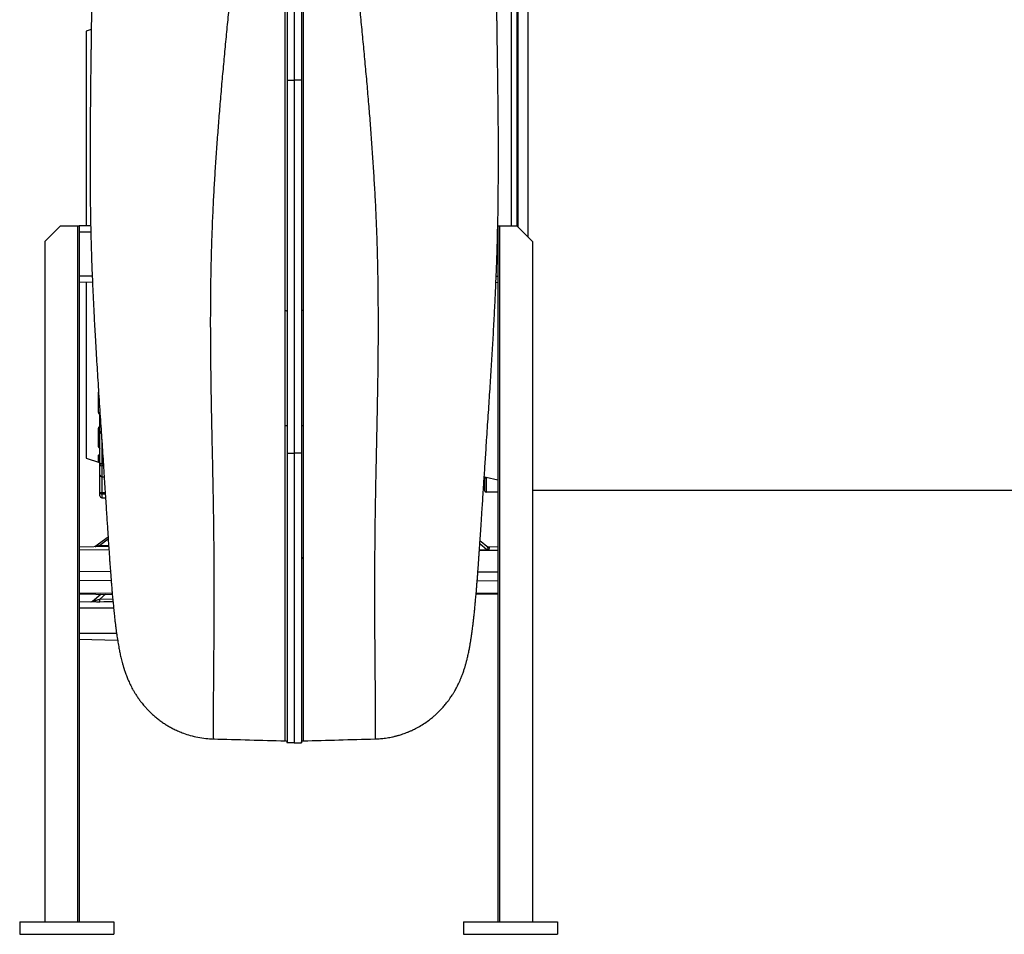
# Model space of a CAD drawing. Header units: millimetres. Extents: x 349 to 3491, y 673 to 2898.
# Tile 1 of 15: x 349 to 1920, y 673 to 2132. Entities that reach past the tile are written whole.
import ezdxf

# ---------------------------------------------------------------- set-up
doc = ezdxf.new("R2010")
doc.units = ezdxf.units.MM

msp = doc.modelspace()

# ---------------------------------------------------------------- linework, layer by layer
at = {"color": 7, "linetype": 'Continuous', "lineweight": 25}
for p, q in [((787.1, 2716.9), (787.1, 2036.2)), ((775.6, 2329.2), (775.6, 2036.1)), ((798.6, 2329.4), (798.6, 2036.1)), ((1142.1, 2163.6), (1142.1, 1803.5)), ((1160.1, 1785.5), (1160.1, 2165.6)), ((463.2, 2116.5), (455.1, 2114)), ((455.1, 2114), (455.1, 1803.7)), ((775.6, 2036.1), (787.1, 2036.2)), ((775.6, 2036.1), (775.6, 1667.7)), ((787.1, 2036.2), (787.1, 1440.9)), ((798.6, 2036.1), (787.1, 2036.2)), ((798.6, 2036.1), (798.6, 1668.1)), ((389.1, 1778.5), (414.1, 1803.5)), ((414.1, 1803.5), (441.4, 1803.5)), ((441.4, 1803.5), (441.4, 693.5)), ((441.4, 1803.5), (444.1, 1803.5)), ((462.3, 1803.8), (444.1, 1803.5)), ((444.1, 1803.5), (444.1, 693.5)), ((1111.9, 1803.5), (1112.1, 1803.5)), ((1112.1, 1803.5), (1112.1, 693.5)), ((1112.1, 1803.5), (1114.8, 1803.5)), ((1114.8, 1803.5), (1114.8, 693.5)), ((1114.8, 1803.5), (1142.1, 1803.5)), ((1142.1, 1803.5), (1167.1, 1778.5)), ((389.1, 1778.5), (389.1, 693.5)), ((1167.1, 1778.5), (1167.1, 693.5)), ((465.2, 1713.1), (444.1, 1713.5)), ((455.1, 1713.3), (455.1, 1433)), ((1108.9, 1713.4), (1112.1, 1713.5)), ((775.6, 1667.7), (775.6, 1484.2)), ((798.6, 1668.1), (798.6, 1483.8)), ((477.1, 1502), (477.1, 1506.4)), ((477.1, 1475.4), (477.1, 1502)), ((475, 1450.9), (475, 1481.1)), ((775.6, 1484.2), (775.6, 1441)), ((798.6, 1483.8), (798.6, 1441)), ((477.1, 1423.2), (477.1, 1475.4)), ((455.1, 1433), (476.5, 1426.3)), ((475, 1427.4), (475, 1437.8)), ((775.6, 1441), (787.1, 1440.9)), ((775.6, 1441), (775.6, 979)), ((798.6, 1441), (787.1, 1440.9)), ((787.1, 1440.9), (787.1, 978.9)), ((798.6, 1441), (798.6, 979)), ((477.1, 1406.1), (477.1, 1423.2)), ((479.9, 1420.6), (479.9, 1403.4)), ((477.1, 1378.7), (477.1, 1406.1)), ((479.9, 1403.1), (483.9, 1402.9)), ((1090.1, 1398.5), (1090.3, 1398.4)), ((1091.1, 1380.5), (1091.1, 1400.6)), ((1093.1, 1402.1), (1093.1, 1379.1)), ((477.1, 1372.8), (477.1, 1378.7)), ((479.9, 1375.7), (479.9, 1369.8)), ((479.9, 1369.8), (486, 1369.4)), ((1093.1, 1378.5), (1093.1, 1379.1)), ((1112.1, 1378.5), (1093.1, 1378.5)), ((1167.1, 1382), (2844.1, 1382)), ((490.1, 1307.1), (468.8, 1291.6)), ((491.1, 1292), (444.1, 1291.2)), ((1112.1, 1291.2), (1096.1, 1291.5)), ((1096.6, 1286.3), (1112.1, 1286.2)), ((495.1, 1237.1), (444.1, 1237.9)), ((1078.9, 1237.4), (1112.1, 1237.9)), ((496.7, 1217.1), (444.1, 1217.9)), ((444.1, 1216.5), (496.9, 1215.6)), ((465.4, 1205), (478.5, 1215.9)), ((1077.3, 1215.9), (1112.1, 1216.5)), ((1077.4, 1217.4), (1112.1, 1217.9)), ((464.4, 1203.8), (444.1, 1203.5)), ((465.4, 1205), (467.1, 1205.5)), ((505.3, 1142.4), (444.1, 1143.5)), ((772.7, 982.1), (772.7, 982.1)), ((775.1, 980.8), (775.1, 980.8)), ((799.1, 980.8), (799.1, 980.8)), ((801.5, 982.2), (801.5, 982.2)), ((349.1, 693.5), (349.1, 673.5)), ((349.1, 693.5), (499.1, 693.5)), ((499.1, 693.5), (499.1, 673.5)), ((1057.1, 693.5), (1057.1, 673.5)), ((1057.1, 693.5), (1207.1, 693.5)), ((1207.1, 693.5), (1207.1, 673.5)), ((349.1, 673.5), (499.1, 673.5)), ((1057.1, 673.5), (1207.1, 673.5))]:
    msp.add_line(p, q, dxfattribs=at)
at = {"color": 1, "linetype": 'Continuous', "lineweight": 25}
for p, q in [((1134, 1803.5), (1134, 2153.6)), ((1144.1, 2165.9), (1144.1, 1801.4)), ((462.5, 1793.5), (444.1, 1793.5)), ((1111.6, 1793.5), (1112.1, 1793.5)), ((464.8, 1723.5), (444.1, 1723.5)), ((1109.4, 1723.5), (1112.1, 1723.5)), ((475, 1505.9), (475, 1538.4)), ((479.9, 1463.5), (479.9, 1423.8)), ((479.9, 1423.8), (482.5, 1423.7)), ((482.7, 1420.5), (479.9, 1420.6)), ((479.9, 1403.4), (483.9, 1403.2)), ((479.9, 1403.1), (479.9, 1378.4)), ((1090.3, 1401.8), (1090.6, 1401.6)), ((1090.3, 1398.4), (1090.3, 1401.8)), ((1112.1, 1397.7), (1093.1, 1402.1)), ((1093.5, 1402.6), (1112.1, 1398.3)), ((479.9, 1378.4), (485.5, 1378.1)), ((485.6, 1375.5), (479.9, 1375.7)), ((479.9, 1369.8), (479.9, 1369.8)), ((1093.1, 1379.1), (1112.1, 1379.1)), ((490.3, 1303.7), (476.8, 1293.9)), ((476.8, 1293.9), (490.9, 1294.2)), ((1094.5, 1287), (1083.3, 1296.1)), ((491.5, 1286.6), (444.1, 1286.2)), ((1094.5, 1285.8), (1082.6, 1285.9)), ((1082.7, 1287.1), (1094.5, 1287)), ((493.9, 1252), (444.1, 1251.5)), ((1080.2, 1251.8), (1112.1, 1251.5)), ((486, 1215.8), (476.8, 1208.1)), ((476.8, 1208.1), (497.5, 1208.4)), ((498.9, 1193.5), (444.1, 1193.5)), ((503.7, 1153.5), (444.1, 1153.5))]:
    msp.add_line(p, q, dxfattribs=at)
at = {"color": 7, "linetype": 'Continuous', "lineweight": 25, "flags": 128}
for points in [[(772.7, 1485.3), (773.2, 1485.3), (773.8, 1485.2), (774.3, 1485.1), (774.7, 1485), (775.1, 1484.8), (775.4, 1484.6), (775.5, 1484.4), (775.6, 1484.2)], [(798.6, 1483.8), (798.6, 1484), (798.8, 1484.2), (799.1, 1484.4), (799.4, 1484.6), (799.9, 1484.8), (800.4, 1484.9), (800.9, 1484.9), (801.5, 1485)], [(1094.3, 1292.2), (1085.5, 1299.4), (1083.6, 1300.9)]]:
    msp.add_lwpolyline(points, dxfattribs=at)
at = {"color": 1, "linetype": 'Continuous', "lineweight": 25, "flags": 128}
for points in [[(479.9, 1369.8), (485.9, 1369.5), (486, 1369.5)], [(476.9, 1291.8), (476.9, 1291.9), (476.9, 1292.3), (476.9, 1292.7), (476.9, 1293.3), (476.8, 1293.9)], [(497.9, 1203.8), (483.3, 1203.6), (476.9, 1203.5)]]:
    msp.add_lwpolyline(points, dxfattribs=at)
at = {"color": 7, "linetype": 'Continuous', "lineweight": 25}
for centre, radius, start, end in [((773.3, 1664.3), 4.01, 56.119, 99.8022), ((800.8, 1664.8), 4.02, 80.2118, 123.8107), ((474.6, 1503.5), 2.48, 5.5855, 81.659), ((474.5, 1478.5), 2.62, 3.4414, 78.7359), ((480.1, 1475.4), 3, 180, 255.3441), ((474.3, 1448.2), 2.82, 1.3471, 75.2983), ((474.2, 1435), 2.92, 0.5852, 73.857), ((474.1, 1424.6), 3, 0.0328, 72.7318), ((479.3, 1420), 3.89, 80.3741, 124.3416), ((479.9, 1423.4), 2.8, 184.0282, 271.0167), ((513.5, 1422.2), 33.6, 177.2504, 182.7496), ((480.1, 1406.1), 3, 180, 266.3646), ((479.9, 1406.3), 2.86, 182.6038, 269.7226), ((1090.1, 1397.5), 1, 0, 79.1145), ((1094.1, 1401.7), 1.11, 127.2951, 161.224), ((479.2, 1385.3), 6.95, 251.833, 275.5954), ((480, 1378.7), 2.97, 180.5631, 267.6328), ((480.1, 1372.8), 3, 180, 266.777), ((480.1, 1372.8), 2.99, 180.1634, 267.1864), ((500.8, 1377), 21, 176.4145, 183.5855), ((1092.8, 1380.8), 1.79, 191.4218, 278.0495), ((1093.1, 1380.5), 2, 180, 270), ((1348.7, 1285.7), 254.2, 179.7256, 179.9919), ((1104.6, 1295.3), 12, 224.6244, 228.3807), ((462.2, 1208.8), 5, 271, 310), ((464.1, 1207.2), 3.39, 273.5262, 329.5157), ((270.5, 1204.4), 206.3, 359.7366, 1.0302), ((772.6, 979.1), 3, 33.7512, 88.5935), ((801.6, 979.1), 3, 91.6382, 146.2132)]:
    msp.add_arc(centre, radius, start, end, dxfattribs=at)
at = {"color": 1, "linetype": 'Continuous', "lineweight": 25}
for centre, radius, start, end in [((478, 1502), 0.943, 139.6379, 177.4209), ((478.6, 1502), 1.54, 181.1413, 217.873), ((479.6, 1475.8), 2.51, 188.1738, 263.2118), ((478.5, 1403.4), 1.43, 347.476, 358.1892), ((1090.1, 1400.8), 1, 40.3989, 79.2547)]:
    msp.add_arc(centre, radius, start, end, dxfattribs=at)
for points, knots in [([(735.5, 2669.4), (734.8, 2663.9), (733.4, 2653), (731.3, 2636.4), (729.3, 2619.1), (727.2, 2601.2), (725.2, 2582.7), (723.1, 2563.6), (721, 2543.4), (718.8, 2521.9), (716.6, 2499.1), (714.3, 2475.7), (712, 2451.7), (709.6, 2426.2), (707, 2399.2), (704.3, 2370.5), (701.5, 2341.2), (698.7, 2311.3), (695.7, 2280.8), (692.6, 2249.9), (689.5, 2218.4), (686.3, 2187), (683.2, 2155.7), (680.2, 2124.7), (677.1, 2093.3), (674.2, 2061.7), (671.3, 2029.9), (668.6, 1998.5), (666.1, 1967.5), (663.8, 1937.1), (661.6, 1906.6), (659.7, 1876.1), (657.9, 1844.4), (656.4, 1811.6), (655.1, 1777.6), (654.2, 1743.9), (653.6, 1710.3), (653.3, 1676.9), (653.2, 1643.7), (653.4, 1610.9), (653.7, 1578.9), (654.1, 1547.7), (654.6, 1517.4), (655.2, 1487.5), (655.8, 1458), (656.5, 1429), (657, 1400.9), (657.6, 1374), (658, 1348.3), (658.3, 1323.3), (658.6, 1299), (658.8, 1275.4), (658.9, 1252.6), (659, 1230.5), (659, 1209.2), (658.9, 1188.7), (658.8, 1169.1), (658.7, 1150.5), (658.6, 1132.8), (658.5, 1116.1), (658.3, 1099.8), (658.2, 1084.2), (658.1, 1069.2), (658, 1055.5), (657.9, 1042.9), (657.9, 1031.5), (657.9, 1021.6), (657.9, 1013), (657.9, 1005.6), (657.9, 999.4), (657.9, 994.3), (658, 990.3), (658, 987.3), (658.1, 985.6), (658.1, 984.9), (658.1, 985.1), (658.1, 985.1)], [0, 0, 0, 0, 0.012125, 0.02423, 0.036305, 0.048351, 0.060374, 0.072377, 0.084364, 0.097535, 0.110697, 0.123852, 0.137005, 0.15016, 0.164848, 0.179548, 0.194265, 0.209002, 0.223765, 0.238557, 0.253377, 0.268222, 0.282347, 0.296486, 0.310637, 0.324795, 0.338959, 0.353126, 0.366484, 0.379842, 0.393196, 0.406544, 0.419883, 0.434758, 0.449616, 0.464457, 0.479286, 0.494105, 0.508919, 0.523732, 0.538548, 0.552634, 0.56673, 0.580841, 0.594969, 0.609121, 0.623284, 0.636628, 0.649944, 0.663227, 0.676486, 0.689734, 0.702977, 0.716222, 0.729474, 0.742739, 0.756025, 0.769093, 0.782174, 0.795266, 0.808364, 0.82251, 0.836655, 0.850794, 0.864922, 0.879033, 0.89312, 0.906379, 0.919623, 0.932863, 0.946105, 0.959359, 0.972632, 0.985924, 0.999231, 1, 1, 1, 1]), ([(838.6, 2669.4), (839.3, 2663.9), (840.7, 2653), (842.8, 2636.4), (844.9, 2619.1), (847, 2601.2), (849, 2582.7), (851, 2563.6), (853.1, 2543.4), (855.3, 2521.9), (857.6, 2499.1), (859.8, 2475.7), (862.1, 2451.7), (864.6, 2426.2), (867.1, 2399.2), (869.8, 2370.5), (872.6, 2341.2), (875.5, 2311.3), (878.4, 2280.8), (881.5, 2249.9), (884.7, 2218.4), (887.8, 2187), (890.9, 2155.7), (894, 2124.7), (897, 2093.3), (900, 2061.7), (902.9, 2029.9), (905.6, 1998.5), (908.1, 1967.5), (910.4, 1937.1), (912.5, 1906.6), (914.4, 1876.1), (916.2, 1844.4), (917.8, 1811.6), (919, 1777.6), (919.9, 1743.9), (920.5, 1710.3), (920.8, 1676.9), (920.9, 1643.7), (920.8, 1610.9), (920.5, 1578.9), (920, 1547.7), (919.5, 1517.4), (918.9, 1487.5), (918.3, 1458), (917.7, 1429), (917.1, 1400.9), (916.6, 1374), (916.1, 1348.3), (915.8, 1323.3), (915.5, 1299), (915.4, 1275.4), (915.3, 1252.6), (915.2, 1230.5), (915.2, 1209.2), (915.2, 1188.7), (915.3, 1169.1), (915.4, 1150.5), (915.5, 1132.8), (915.7, 1116.1), (915.8, 1099.8), (915.9, 1084.2), (916.1, 1069.2), (916.2, 1055.5), (916.2, 1042.9), (916.3, 1031.5), (916.3, 1021.6), (916.3, 1013), (916.3, 1005.6), (916.3, 999.4), (916.2, 994.3), (916.2, 990.3), (916.2, 987.4), (916.1, 985.5), (916.1, 985.3), (916.1, 985.1)], [0, 0, 0, 0, 0.012147, 0.024273, 0.036369, 0.048437, 0.060481, 0.072505, 0.084513, 0.097708, 0.110892, 0.124071, 0.137247, 0.150425, 0.165139, 0.179865, 0.194608, 0.209372, 0.22416, 0.238979, 0.253825, 0.268696, 0.282846, 0.297011, 0.311186, 0.325369, 0.339558, 0.35375, 0.367132, 0.380513, 0.393891, 0.407262, 0.420626, 0.435527, 0.450411, 0.465279, 0.480133, 0.494979, 0.509819, 0.524658, 0.5395, 0.553611, 0.567732, 0.581868, 0.596021, 0.610198, 0.624386, 0.637754, 0.651093, 0.664399, 0.677682, 0.690954, 0.70422, 0.717488, 0.730763, 0.744053, 0.757362, 0.770452, 0.783557, 0.796672, 0.809793, 0.823965, 0.838134, 0.852299, 0.866451, 0.880587, 0.894698, 0.907981, 0.921249, 0.934512, 0.947778, 0.961055, 0.974352, 0.987667, 1, 1, 1, 1]), ([(477.1, 1502.1), (476.9, 1502.3), (476.1, 1502.9), (475.2, 1504.3), (475.1, 1505.4), (475, 1505.9)], [0, 0, 0, 0, 0.134323, 0.566686, 1, 1, 1, 1]), ([(475, 1481.1), (475.1, 1481.5), (475.2, 1482.4), (476.1, 1483.1), (476.9, 1483.3), (477.1, 1483.4)], [0, 0, 0, 0, 0.433314, 0.865677, 1, 1, 1, 1]), ([(772.7, 982.1), (772.7, 982.2), (772.7, 982.2), (772.7, 983), (772.7, 984.2), (772.7, 985.9), (772.7, 988.2), (772.7, 991.1), (772.7, 994.5), (772.7, 999.2), (772.7, 1005.6), (772.7, 1014.2), (772.7, 1024.2), (772.7, 1035.5), (772.7, 1048.1), (772.7, 1059.8), (772.7, 1070), (772.7, 1078.2), (772.7, 1086.9), (772.7, 1095.6), (772.7, 1104.6), (772.7, 1113.7), (772.7, 1123), (772.7, 1135.9), (772.7, 1149.3), (772.7, 1163.3), (772.7, 1174.1), (772.7, 1185.2), (772.7, 1196.5), (772.7, 1208), (772.7, 1220.1), (772.7, 1232.8), (772.7, 1246), (772.7, 1259.5), (772.7, 1273.9), (772.7, 1289.1), (772.7, 1305.3), (772.7, 1321.8), (772.7, 1338.6), (772.7, 1355.8), (772.7, 1373.2), (772.7, 1390.8), (772.7, 1408.9), (772.7, 1427.4), (772.7, 1446.5), (772.7, 1465.8), (772.7, 1478.8), (772.7, 1485.3)], [0, 0, 0, 0, 0.019229, 0.040454, 0.061383, 0.082324, 0.104268, 0.126212, 0.148213, 0.170215, 0.205021, 0.239887, 0.274694, 0.309559, 0.344366, 0.37923, 0.397859, 0.416488, 0.435153, 0.453818, 0.47142, 0.489022, 0.506655, 0.524287, 0.559489, 0.577121, 0.594753, 0.612355, 0.629957, 0.647589, 0.665222, 0.68409, 0.702958, 0.721863, 0.740769, 0.762058, 0.783347, 0.804689, 0.826032, 0.847479, 0.86894, 0.890113, 0.911299, 0.93345, 0.955602, 0.977801, 1, 1, 1, 1]), ([(801.5, 1485), (801.5, 1478.2), (801.5, 1464.6), (801.5, 1444.5), (801.5, 1424.5), (801.5, 1405.6), (801.5, 1387.6), (801.5, 1370.6), (801.5, 1353.8), (801.5, 1337.1), (801.5, 1321.2), (801.5, 1303.6), (801.5, 1293.7), (801.5, 1268.4), (801.5, 1273.7), (801.5, 1273.9), (801.5, 1274), (801.5, 1279.2), (801.5, 1254.4), (801.5, 1245.6), (801.5, 1229.6), (801.5, 1215.5), (801.5, 1200.8), (801.5, 1186.1), (801.5, 1171.9), (801.5, 1155.6), (801.5, 1141), (801.5, 1127.9), (801.5, 1118.4), (801.5, 1109.2), (801.5, 1100.3), (801.5, 1091.6), (801.5, 1083.3), (801.5, 1075.3), (801.5, 1067.6), (801.5, 1060.2), (801.5, 1053), (801.5, 1046), (801.5, 1039.1), (801.5, 1032.6), (801.5, 1026.7), (801.5, 1021.2), (801.5, 1016.2), (801.5, 1011.5), (801.5, 1007.1), (801.5, 1003.2), (801.5, 999.5), (801.5, 996.2), (801.5, 993.2), (801.5, 990.6), (801.5, 988.3), (801.5, 986.4), (801.5, 984.8), (801.5, 983.5), (801.5, 982.6), (801.5, 982.2), (801.5, 982.2), (801.5, 982.2)], [0, 0, 0, 0, 0.023127, 0.046253, 0.069433, 0.092612, 0.113191, 0.133769, 0.154396, 0.175022, 0.195798, 0.216574, 0.237401, 0.258227, 0.258425, 0.258623, 0.25882, 0.259018, 0.279597, 0.300176, 0.320803, 0.341431, 0.364084, 0.386738, 0.409457, 0.432176, 0.467327, 0.484934, 0.502541, 0.520118, 0.537695, 0.555302, 0.572909, 0.590486, 0.608062, 0.625669, 0.643276, 0.662116, 0.680956, 0.699832, 0.718709, 0.736321, 0.753932, 0.771574, 0.789216, 0.806828, 0.824439, 0.842081, 0.859723, 0.877335, 0.894946, 0.912588, 0.930229, 0.949112, 0.967995, 0.986915, 1, 1, 1, 1]), ([(477, 1448.4), (476.9, 1448.5), (476.1, 1449), (475.2, 1449.9), (475.1, 1450.6), (475, 1450.9)], [0, 0, 0, 0, 0.127944, 0.563494, 1, 1, 1, 1]), ([(475, 1437.8), (475.1, 1438), (475.2, 1438.4), (476.1, 1438.6), (476.9, 1438.5), (477.1, 1438.5)], [0, 0, 0, 0, 0.4333137, 0.8656773, 1, 1, 1, 1]), ([(475.7, 1427), (475.6, 1427.1), (475.1, 1427.3), (475, 1427.4), (475, 1427.4)], [0, 0, 0, 0, 0.235791, 1, 1, 1, 1]), ([(469.7, 1291.6), (470, 1291.8), (471.3, 1292.3), (473.8, 1293), (475.8, 1293.6), (476.8, 1293.9)], [0, 0, 0, 0, 0.1524563, 0.571401, 1, 1, 1, 1]), ([(1096, 1286.9), (1096, 1286.9), (1096.1, 1286.9), (1096.2, 1287), (1096.4, 1287.5), (1096.3, 1288.6), (1095.8, 1290.2), (1095.2, 1291.5), (1094.5, 1291.9), (1094.3, 1292.1)], [0, 0, 0, 0, 0.002442, 0.03584, 0.067959, 0.209963, 0.523227, 0.856365, 1, 1, 1, 1]), ([(1096.1, 1291.4), (1096.3, 1291.4), (1097.1, 1291.5), (1097.9, 1291), (1098.2, 1289.7), (1098, 1288.2), (1097.3, 1286.9), (1096.8, 1286.5), (1096.6, 1286.3)], [0, 0, 0, 0, 0.070249, 0.338, 0.576566, 0.80572, 0.926858, 1, 1, 1, 1]), ([(496.8, 1216.3), (496.8, 1216.3), (496.7, 1216.4), (496.7, 1216.8), (496.7, 1217.1)], [0, 0, 0, 0, 0.08695, 1, 1, 1, 1])]:
    msp.add_open_spline(points, degree=3, knots=knots, dxfattribs=at)
at = {"color": 7, "linetype": 'Continuous', "lineweight": 25}
for points, knots in [([(463.8, 2428.8), (463.8, 2425.8), (463.7, 2419.9), (463.7, 2411.5), (463.6, 2403.9), (463.6, 2396.3), (463.6, 2388.9), (463.6, 2381.1), (463.7, 2372.8), (463.7, 2363.8), (463.7, 2354.1), (463.7, 2343.1), (463.8, 2330.7), (463.8, 2316.6), (463.9, 2301.7), (463.9, 2286), (463.9, 2269.6), (463.9, 2254.1), (464, 2239.8), (463.9, 2227.1), (463.9, 2214.6), (463.9, 2202.5), (463.8, 2190.9), (463.8, 2179.3), (463.7, 2167.7), (463.6, 2156.2), (463.5, 2145.7), (463.5, 2136.9), (463.4, 2129.8), (463.3, 2124.2), (463.3, 2119.1), (463.2, 2114.4), (463.2, 2110), (463.1, 2105.7), (463.1, 2100.9), (463, 2095.3), (462.9, 2088.9), (462.8, 2081.6), (462.7, 2073.4), (462.6, 2064.2), (462.5, 2054.2), (462.3, 2043.7), (462.2, 2033.1), (462.1, 2022.7), (462, 2012.3), (461.9, 2001.9), (461.7, 1988.1), (461.6, 1970.9), (461.4, 1950.3), (461.3, 1930), (461.3, 1909.5), (461.3, 1888.5), (461.4, 1871.7), (461.5, 1859.5), (461.6, 1852), (461.7, 1844.5), (461.7, 1836.9), (461.9, 1829.3), (462, 1822.2), (462.1, 1815.5), (462.2, 1809.6), (462.3, 1804.4), (462.4, 1800), (462.5, 1796.5), (462.5, 1793.9), (462.6, 1791.3), (462.6, 1788.3), (462.8, 1784.2), (462.9, 1779), (463.1, 1772.8), (463.3, 1765.4), (463.5, 1757.1), (463.8, 1747.7), (464.3, 1734.6), (465, 1717.7), (465.9, 1697.2), (466.9, 1675.9), (468, 1653.8), (469.2, 1632.4), (470.4, 1611.9), (471.5, 1592.4), (472.8, 1572.4), (474.1, 1552), (475.4, 1531.2), (476.8, 1510.1), (478.2, 1489.5), (479.5, 1469.7), (480.8, 1450.6), (482, 1431.6), (483.2, 1413.3), (484.3, 1395.9), (485.4, 1379.6), (486.3, 1364.4), (487.3, 1350.2), (488.1, 1336.9), (488.9, 1324.7), (489.7, 1313.3), (490.3, 1302.9), (491, 1293.3), (491.6, 1284.6), (492.1, 1276.8), (492.6, 1269.6), (493.1, 1263.6), (493.4, 1258.5), (493.8, 1254.1), (494.1, 1249.7), (494.5, 1245), (494.9, 1239.4), (495.4, 1232.9), (496, 1225.3), (496.7, 1216.9), (497.6, 1207.8), (498.5, 1198.2), (499.4, 1188.7), (500.2, 1181.5), (500.8, 1176.4), (501.1, 1173.1), (501.5, 1170), (501.9, 1167.2), (502.1, 1164.9), (502.4, 1163.1), (502.6, 1161.4), (502.8, 1159.4), (503.1, 1157.2), (503.6, 1153.7), (504.2, 1149.3), (505, 1144.3), (505.8, 1139.5), (506.6, 1134.7), (507.4, 1130.4), (508.2, 1126.4), (508.9, 1122.9), (509.6, 1119.2), (510.5, 1115.4), (511.5, 1111.4), (512.6, 1107), (513.7, 1103.2), (514.5, 1100.2), (515.1, 1098.4), (515.5, 1097), (516.1, 1095.3), (516.8, 1093.1), (517.9, 1089.9), (519.1, 1086.6), (520.5, 1083.2), (521.9, 1079.7), (523.5, 1076), (525.3, 1072.2), (527.2, 1068.3), (529.3, 1064.4), (531.7, 1060.3), (534.5, 1055.7), (537.7, 1050.8), (541, 1046.2), (544, 1042.3), (546.5, 1039.3), (548.6, 1036.8), (550.9, 1034.2), (553.9, 1031.1), (557.7, 1027.2), (562.4, 1022.9), (567.5, 1018.5), (572.9, 1014.4), (578.4, 1010.5), (583.9, 1006.9), (589.6, 1003.6), (595.8, 1000.4), (602.8, 997.2), (611.3, 993.8), (621.5, 990.4), (633.5, 987.6), (645.8, 985.7), (654.1, 985.3), (658.1, 985.2)], [0, 0, 0, 0, 0.0075421, 0.0146306, 0.0213147, 0.0278065, 0.0341443, 0.0403264, 0.04743, 0.0547278, 0.0623732, 0.0703643, 0.0803245, 0.0907665, 0.101556, 0.1125716, 0.1238123, 0.1352789, 0.1435908, 0.1519409, 0.1599273, 0.167496, 0.1746493, 0.1813889, 0.1888024, 0.1956438, 0.2019133, 0.2076105, 0.2110897, 0.2143128, 0.2172788, 0.219987, 0.2224365, 0.2248001, 0.2274737, 0.2306223, 0.2342482, 0.2383541, 0.2429432, 0.248085, 0.2537297, 0.2595932, 0.2653836, 0.2711002, 0.2767422, 0.2823087, 0.2877986, 0.2990485, 0.3099501, 0.3205301, 0.3312497, 0.3422597, 0.3535588, 0.3574281, 0.3613296, 0.3652629, 0.3692278, 0.3732234, 0.3770154, 0.3804102, 0.3835692, 0.3862814, 0.3885462, 0.3903631, 0.3917319, 0.3926903, 0.3943615, 0.3964968, 0.3990963, 0.4023962, 0.4062284, 0.4105922, 0.415487, 0.4209054, 0.4311879, 0.4419631, 0.4532282, 0.4649812, 0.4772221, 0.487518, 0.4981394, 0.5090904, 0.5203774, 0.5320091, 0.5439973, 0.5563502, 0.5674483, 0.5788041, 0.5904079, 0.601922, 0.6129582, 0.6235235, 0.6336204, 0.6432498, 0.6524431, 0.661165, 0.6694142, 0.6771888, 0.6844866, 0.6911863, 0.6974187, 0.7031803, 0.7084683, 0.712356, 0.7159386, 0.7195748, 0.7235686, 0.7279209, 0.7341641, 0.7410259, 0.7483404, 0.7575958, 0.7671961, 0.7768131, 0.7865264, 0.7900786, 0.7937089, 0.7973604, 0.8005777, 0.8032614, 0.8050219, 0.8069522, 0.8092263, 0.8118447, 0.8148048, 0.8215359, 0.8277187, 0.8334877, 0.8393617, 0.8456262, 0.8501467, 0.8544588, 0.8590664, 0.8637957, 0.868599, 0.8738093, 0.8793733, 0.8816388, 0.8836514, 0.8852539, 0.8864449, 0.8889439, 0.891984, 0.8955742, 0.8983329, 0.9013485, 0.904627, 0.907956, 0.9109988, 0.9138175, 0.9168253, 0.9201134, 0.9236861, 0.9274794, 0.9302455, 0.9324899, 0.9342169, 0.935945, 0.9382658, 0.9413151, 0.9448713, 0.9484701, 0.952091, 0.9557297, 0.9591379, 0.9625539, 0.9661542, 0.9701707, 0.9745733, 0.9805602, 0.9870039, 0.9938078, 1, 1, 1, 1]), ([(916.1, 985.1), (918.3, 985.2), (923.1, 985.4), (929.6, 986.1), (935.2, 986.8), (939.6, 987.6), (943.3, 988.3), (946.3, 989), (948.7, 989.6), (950.9, 990.2), (952.8, 990.7), (955.3, 991.4), (958.6, 992.4), (962.9, 993.9), (966.7, 995.3), (969.7, 996.5), (971.7, 997.4), (973.9, 998.3), (976.3, 999.5), (979.3, 1000.9), (983, 1002.8), (988.6, 1005.9), (995.4, 1010.2), (1002.9, 1015.5), (1008.7, 1020.2), (1013.4, 1024.4), (1017.5, 1028.2), (1021.7, 1032.5), (1026, 1037.3), (1030, 1042.1), (1033.4, 1046.5), (1036, 1050.2), (1038.1, 1053.4), (1039.8, 1055.9), (1041.1, 1058), (1042.3, 1060), (1043.6, 1062.3), (1045.1, 1065), (1046.8, 1068.1), (1048.5, 1071.5), (1050.3, 1075.3), (1052.1, 1079.3), (1053.5, 1082.8), (1054.7, 1085.7), (1055.6, 1088.2), (1056.5, 1090.8), (1057.5, 1093.6), (1058.4, 1096.3), (1059.3, 1099), (1060, 1101.4), (1060.6, 1103.6), (1061.2, 1105.9), (1061.9, 1108.2), (1062.5, 1110.6), (1063.2, 1113.4), (1063.9, 1116.5), (1064.7, 1120), (1065.5, 1123.7), (1066.2, 1127.2), (1066.8, 1130.6), (1067.4, 1133.5), (1067.8, 1136.2), (1068.3, 1138.8), (1068.7, 1141.3), (1069.1, 1144), (1069.5, 1146.6), (1069.9, 1149), (1070.1, 1150.8), (1070.4, 1152.4), (1070.6, 1153.9), (1070.8, 1155.6), (1071.1, 1157.5), (1071.4, 1159.8), (1071.8, 1162.7), (1072.2, 1166), (1072.6, 1169.4), (1073, 1172.5), (1073.3, 1175.5), (1073.7, 1178.8), (1074.1, 1182.3), (1074.5, 1186.1), (1074.9, 1189.9), (1075.3, 1193.8), (1075.6, 1197.8), (1076, 1202), (1076.4, 1206.2), (1076.8, 1210.5), (1077.2, 1215.2), (1077.7, 1220.2), (1078.2, 1226.1), (1078.7, 1232.8), (1079.3, 1240), (1079.8, 1246.9), (1080.3, 1253.3), (1080.7, 1259.1), (1081.1, 1264.5), (1081.5, 1269.7), (1081.8, 1275), (1082.2, 1280.8), (1082.7, 1287.5), (1083.2, 1295.2), (1083.8, 1303.9), (1084.5, 1313.5), (1085.2, 1324), (1085.9, 1335.4), (1086.7, 1347.7), (1087.6, 1361), (1088.5, 1375.3), (1089.4, 1389.5), (1090.3, 1403.4), (1091.2, 1416.8), (1092.1, 1431), (1093.1, 1445.9), (1094.2, 1462.7), (1095.4, 1481), (1096.7, 1500.6), (1098, 1519.8), (1099.2, 1538.7), (1100.4, 1557), (1101.5, 1574.8), (1102.6, 1592), (1103.6, 1608.8), (1104.6, 1625.7), (1105.5, 1642.9), (1106.4, 1660.2), (1107.3, 1676.8), (1108, 1692.7), (1108.7, 1707.9), (1109.3, 1722.4), (1109.9, 1736.3), (1110.4, 1751.3), (1111, 1767.9), (1111.5, 1786.7), (1111.9, 1806.5), (1112.3, 1823.8), (1112.5, 1838.5), (1112.6, 1850.1), (1112.7, 1861.9), (1112.8, 1873.7), (1112.9, 1884.8), (1112.9, 1895.4), (1112.9, 1905.1), (1112.9, 1913.8), (1112.9, 1920.4), (1112.9, 1925.3), (1112.9, 1928.9), (1112.9, 1932.8), (1112.9, 1937.7), (1112.9, 1943.9), (1112.8, 1951.3), (1112.8, 1959.8), (1112.7, 1969.2), (1112.6, 1979.7), (1112.5, 1992.5), (1112.3, 2007), (1112.1, 2022.4), (1111.9, 2036.9), (1111.8, 2050.3), (1111.6, 2062.8), (1111.4, 2074.4), (1111.3, 2085.1), (1111.1, 2095.1), (1111, 2104.4), (1110.9, 2112.6), (1110.8, 2119.7), (1110.7, 2126.3), (1110.6, 2132.8), (1110.6, 2139.6), (1110.5, 2146.4), (1110.4, 2153.8), (1110.4, 2161.6), (1110.3, 2170.2), (1110.2, 2179.2), (1110.2, 2188.4), (1110.2, 2197.2), (1110.1, 2205.5), (1110.1, 2213.5), (1110.1, 2221.3), (1110.1, 2229.2), (1110.1, 2237.4), (1110.1, 2245.9), (1110.1, 2254.7), (1110.1, 2263.5), (1110.1, 2271.9), (1110.1, 2279.8), (1110.2, 2287), (1110.2, 2293.6), (1110.2, 2300.4), (1110.2, 2307.9), (1110.3, 2316.5), (1110.3, 2325.6), (1110.3, 2334.9), (1110.4, 2343.5), (1110.4, 2351.2), (1110.4, 2358), (1110.5, 2364.5), (1110.5, 2370.7), (1110.5, 2377.1), (1110.5, 2382.9), (1110.5, 2388.3), (1110.5, 2393.2), (1110.5, 2398.3), (1110.5, 2403), (1110.5, 2407.5), (1110.5, 2412), (1110.5, 2417.1), (1110.4, 2422.7), (1110.4, 2426.7), (1110.3, 2428.8)], [0, 0, 0, 0, 0.003739, 0.007907, 0.010414, 0.012708, 0.0148, 0.01625, 0.017611, 0.018899, 0.020136, 0.02151, 0.023314, 0.02564, 0.028548, 0.029609, 0.030737, 0.03196, 0.033286, 0.034957, 0.037148, 0.039875, 0.045154, 0.050005, 0.054395, 0.057178, 0.06019, 0.063502, 0.067121, 0.071051, 0.074013, 0.07666, 0.078861, 0.080618, 0.082052, 0.083531, 0.085084, 0.087226, 0.089601, 0.092372, 0.095544, 0.099036, 0.102258, 0.104525, 0.106815, 0.109414, 0.11232, 0.115324, 0.117908, 0.12056, 0.122937, 0.125476, 0.128187, 0.131098, 0.134216, 0.138222, 0.142593, 0.147217, 0.152006, 0.156075, 0.15975, 0.163102, 0.166269, 0.169268, 0.172539, 0.176299, 0.178965, 0.18122, 0.183049, 0.184669, 0.186635, 0.188977, 0.191693, 0.194688, 0.199114, 0.202982, 0.206296, 0.209557, 0.21314, 0.216974, 0.22109, 0.225085, 0.228821, 0.23329, 0.237333, 0.241357, 0.245607, 0.250083, 0.254785, 0.259711, 0.266575, 0.272991, 0.278942, 0.284427, 0.289278, 0.2937, 0.297764, 0.302032, 0.306625, 0.311541, 0.31775, 0.324403, 0.331501, 0.339041, 0.347172, 0.355762, 0.364811, 0.374321, 0.384295, 0.392459, 0.400915, 0.409667, 0.418724, 0.428037, 0.439708, 0.451044, 0.462027, 0.472649, 0.482919, 0.49267, 0.502096, 0.511201, 0.519989, 0.529594, 0.538797, 0.547599, 0.556003, 0.56401, 0.57162, 0.578833, 0.585833, 0.595062, 0.604834, 0.615144, 0.625986, 0.631876, 0.63791, 0.644087, 0.650372, 0.656257, 0.661577, 0.666867, 0.671453, 0.675337, 0.677298, 0.679056, 0.681072, 0.683479, 0.686854, 0.690782, 0.695262, 0.700293, 0.705875, 0.712008, 0.720844, 0.729208, 0.737085, 0.744477, 0.751384, 0.757809, 0.763752, 0.769398, 0.774702, 0.77967, 0.78334, 0.786946, 0.791131, 0.79477, 0.798788, 0.803185, 0.807951, 0.812723, 0.818674, 0.82429, 0.829574, 0.834869, 0.839787, 0.844614, 0.849655, 0.854913, 0.860455, 0.866217, 0.872197, 0.878006, 0.88339, 0.888351, 0.892889, 0.89709, 0.902738, 0.908951, 0.915729, 0.922875, 0.929784, 0.935329, 0.94068, 0.945838, 0.950804, 0.955881, 0.961458, 0.965413, 0.969588, 0.973982, 0.97862, 0.981958, 0.985763, 0.990037, 0.994781, 1, 1, 1, 1]), ([(772.7, 1668.3), (772.7, 1695.9), (772.7, 1723.8), (772.7, 1759.1), (772.7, 1766.1), (772.7, 1776.8), (772.7, 1780.3), (772.7, 1787.4), (772.7, 1791), (772.7, 1808.7), (772.7, 1822.9), (772.7, 1865.4), (772.7, 1893.7), (772.7, 1950), (772.7, 1978), (772.7, 2019.9), (772.7, 2033.9), (772.7, 2061.7), (772.7, 2075.6), (772.7, 2096.4), (772.7, 2103.3), (772.7, 2113.7), (772.7, 2117.2), (772.7, 2124.1), (772.7, 2127.5), (772.7, 2144.7), (772.7, 2158.3), (772.7, 2198.8), (772.7, 2225.3), (772.7, 2277.3), (772.7, 2302.8), (772.7, 2327.9)], [0, 0, 0, 0, 0.125, 0.125, 0.15625, 0.15625, 0.171875, 0.171875, 0.1875, 0.1875, 0.25, 0.25, 0.375, 0.375, 0.5, 0.5, 0.5625, 0.5625, 0.625, 0.625, 0.65625, 0.65625, 0.671875, 0.671875, 0.6875, 0.6875, 0.75, 0.75, 0.875, 0.875, 1, 1, 1, 1]), ([(801.5, 2328), (801.5, 2302.7), (801.5, 2277.1), (801.5, 2225), (801.5, 2198.6), (801.5, 2144.9), (801.5, 2117.6), (801.5, 2076.1), (801.5, 2062.2), (801.5, 2034.1), (801.5, 2020.1), (801.5, 1977.9), (801.5, 1949.8), (801.5, 1893.6), (801.5, 1865.4), (801.5, 1809.2), (801.5, 1781), (801.5, 1745.8), (801.5, 1738.8), (801.5, 1728.2), (801.5, 1724.7), (801.5, 1717.6), (801.5, 1714.1), (801.5, 1696.6), (801.5, 1682.6), (801.5, 1668.8)], [0, 0, 0, 0, 0.125, 0.125, 0.25, 0.25, 0.375, 0.375, 0.4375, 0.4375, 0.5, 0.5, 0.625, 0.625, 0.75, 0.75, 0.875, 0.875, 0.90625, 0.90625, 0.921875, 0.921875, 0.9375, 0.9375, 1, 1, 1, 1]), ([(772.7, 1485.3), (772.7, 1492.7), (772.7, 1500.1), (772.7, 1515), (772.7, 1522.4), (772.7, 1545), (772.7, 1560.1), (772.7, 1583), (772.7, 1590.7), (772.7, 1606), (772.7, 1613.8), (772.7, 1637), (772.7, 1652.6), (772.7, 1668.3)], [0, 0, 0, 0, 0.125, 0.125, 0.25, 0.25, 0.5, 0.5, 0.625, 0.625, 0.75, 0.75, 1, 1, 1, 1]), ([(801.5, 1668.8), (801.5, 1660.9), (801.5, 1653), (801.5, 1637.4), (801.5, 1629.5), (801.5, 1606.2), (801.5, 1590.7), (801.5, 1567.7), (801.5, 1560.1), (801.5, 1544.9), (801.5, 1537.3), (801.5, 1514.7), (801.5, 1499.8), (801.5, 1485)], [0, 0, 0, 0, 0.125, 0.125, 0.25, 0.25, 0.5, 0.5, 0.625, 0.625, 0.75, 0.75, 1, 1, 1, 1]), ([(476.9, 1449), (476.9, 1449), (476.9, 1449), (477, 1448.7), (477.1, 1448.4), (477.1, 1448.2)], [0, 0, 0, 0, 0.217005, 0.623539, 1, 1, 1, 1]), ([(475.7, 1427), (475.7, 1427), (475.7, 1427), (475.8, 1427), (476.1, 1426.8), (476.5, 1426.4), (476.8, 1425.8), (477.1, 1425.1), (477.1, 1424.7), (477, 1424.6)], [0, 0, 0, 0, 0.08673, 0.208681, 0.323727, 0.478183, 0.672803, 0.884946, 1, 1, 1, 1]), ([(1090.1, 1402.9), (1090.1, 1402.9), (1090.2, 1402.9), (1090.4, 1402.9), (1090.5, 1402.9), (1090.7, 1403), (1090.8, 1403), (1091.1, 1402.9), (1091.2, 1402.9), (1091.5, 1402.9), (1091.7, 1402.9), (1092, 1402.9), (1092.2, 1402.8), (1092.5, 1402.8), (1092.7, 1402.8), (1093.1, 1402.7), (1093.3, 1402.6), (1093.5, 1402.6)], [0, 0, 0, 0, 0.125, 0.125, 0.25, 0.25, 0.375, 0.375, 0.5, 0.5, 0.625, 0.625, 0.75, 0.75, 0.875, 0.875, 1, 1, 1, 1]), ([(1090.6, 1401.7), (1090.6, 1401.7), (1090.6, 1401.7), (1090.7, 1401.6), (1090.9, 1401.3), (1091.1, 1400.9), (1091.1, 1400.6), (1091.1, 1400.6)], [0, 0, 0, 0, 0.052105, 0.358581, 0.640377, 0.927993, 1, 1, 1, 1]), ([(1093.1, 1402.1), (1093, 1402.1), (1092.9, 1402.2), (1092.6, 1402.2), (1092.5, 1402.2), (1092.3, 1402.3), (1092.2, 1402.2), (1092, 1402.2), (1092, 1402.2), (1091.8, 1402.1), (1091.7, 1402), (1091.5, 1401.9), (1091.4, 1401.8), (1091.3, 1401.5), (1091.2, 1401.3), (1091.1, 1401), (1091.1, 1400.8), (1091.1, 1400.6)], [0, 0, 0, 0, 0.0625, 0.0625, 0.125, 0.125, 0.1875, 0.1875, 0.25, 0.25, 0.375, 0.375, 0.5, 0.5, 0.75, 0.75, 1, 1, 1, 1]), ([(1096.1, 1291.5), (1096.1, 1291.5), (1096, 1291.5), (1095.7, 1291.5), (1095, 1291.7), (1094.6, 1292), (1094.3, 1292.2)], [0, 0, 0, 0, 0.039417, 0.320015, 0.658101, 1, 1, 1, 1]), ([(1096.1, 1291.4), (1096.1, 1291.4), (1096.1, 1291.4), (1095.8, 1291.4), (1095.3, 1291.6), (1094.7, 1291.9), (1094.4, 1292.1), (1094.4, 1292.1)], [0, 0, 0, 0, 0.007765, 0.274097, 0.59308, 0.948198, 1, 1, 1, 1]), ([(1094.5, 1287), (1094.7, 1286.9), (1095, 1286.8), (1095.4, 1286.8), (1095.5, 1286.8), (1095.8, 1286.8), (1095.9, 1286.8), (1096, 1286.9)], [0, 0, 0, 0, 0.5, 0.5, 0.75, 0.75, 1, 1, 1, 1]), ([(1096.6, 1286.3), (1096.4, 1286.2), (1096.3, 1286.1), (1095.9, 1286), (1095.8, 1285.9), (1095.2, 1285.8), (1094.9, 1285.8), (1094.5, 1285.8)], [0, 0, 0, 0, 0.25, 0.25, 0.5, 0.5, 1, 1, 1, 1]), ([(476.9, 1203.5), (475.8, 1203.5), (474.7, 1203.5), (472.5, 1203.5), (471.4, 1203.5), (469.8, 1203.6), (469.3, 1203.6), (468.2, 1203.7), (467.7, 1203.7), (466.2, 1203.8), (465.2, 1203.9), (464.4, 1203.8)], [0, 0, 0, 0, 0.25, 0.25, 0.5, 0.5, 0.625, 0.625, 0.75, 0.75, 1, 1, 1, 1]), ([(467.1, 1205.5), (467.8, 1205.7), (468.5, 1205.9), (469.7, 1206.2), (470.1, 1206.3), (471, 1206.5), (471.4, 1206.6), (472.6, 1206.9), (473.5, 1207.1), (475.2, 1207.6), (476, 1207.9), (476.8, 1208.1)], [0, 0, 0, 0, 0.25, 0.25, 0.375, 0.375, 0.5, 0.5, 0.75, 0.75, 1, 1, 1, 1]), ([(658.1, 985.1), (677.4, 984.6), (715.6, 983.6), (753.8, 982.6), (772.7, 982.1)], [0, 0, 0, 0, 0.505316, 1, 1, 1, 1]), ([(775.1, 980.8), (775.1, 980.7), (775.2, 980.6), (775.3, 980.4), (775.4, 980.2), (775.5, 980), (775.5, 979.8), (775.6, 979.5), (775.6, 979.3), (775.6, 979.1)], [0, 0, 0, 0, 0.25, 0.25, 0.5, 0.5, 0.75, 0.75, 1, 1, 1, 1]), ([(787.1, 978.9), (785.9, 978.9), (784.7, 978.9), (783, 978.9), (782.5, 979), (781.4, 979), (780.9, 979), (779.9, 979), (779.4, 979), (778.5, 979), (778, 979), (777.2, 979), (776.9, 979), (776.2, 979), (775.9, 979), (775.6, 979)], [0, 0, 0, 0, 0.25, 0.25, 0.375, 0.375, 0.5, 0.5, 0.625, 0.625, 0.75, 0.75, 0.875, 0.875, 1, 1, 1, 1]), ([(787.1, 978.9), (788.3, 978.9), (789.4, 978.9), (791.1, 978.9), (791.7, 979), (792.8, 979), (793.3, 979), (794.3, 979), (794.8, 979), (795.7, 979), (796.1, 979), (796.9, 979), (797.3, 979), (798, 979), (798.3, 979), (798.6, 979)], [0, 0, 0, 0, 0.25, 0.25, 0.375, 0.375, 0.5, 0.5, 0.625, 0.625, 0.75, 0.75, 0.875, 0.875, 1, 1, 1, 1]), ([(798.6, 979.1), (798.6, 979.3), (798.6, 979.5), (798.7, 979.8), (798.7, 980), (798.8, 980.4), (799, 980.6), (799.1, 980.8)], [0, 0, 0, 0, 0.25, 0.25, 0.5, 0.5, 1, 1, 1, 1]), ([(801.5, 982.1), (820.4, 982.6), (858.6, 983.6), (896.8, 984.6), (916, 985.1)], [0, 0, 0, 0, 0.4947014, 1, 1, 1, 1]), ([(916.1, 985.1), (916.1, 985.1), (916.1, 985.1), (916, 985.1), (916, 985.1)], [0, 0, 0, 0, 0.564348, 1, 1, 1, 1])]:
    msp.add_open_spline(points, degree=3, knots=knots, dxfattribs=at)

doc.saveas('drawing.dxf')
